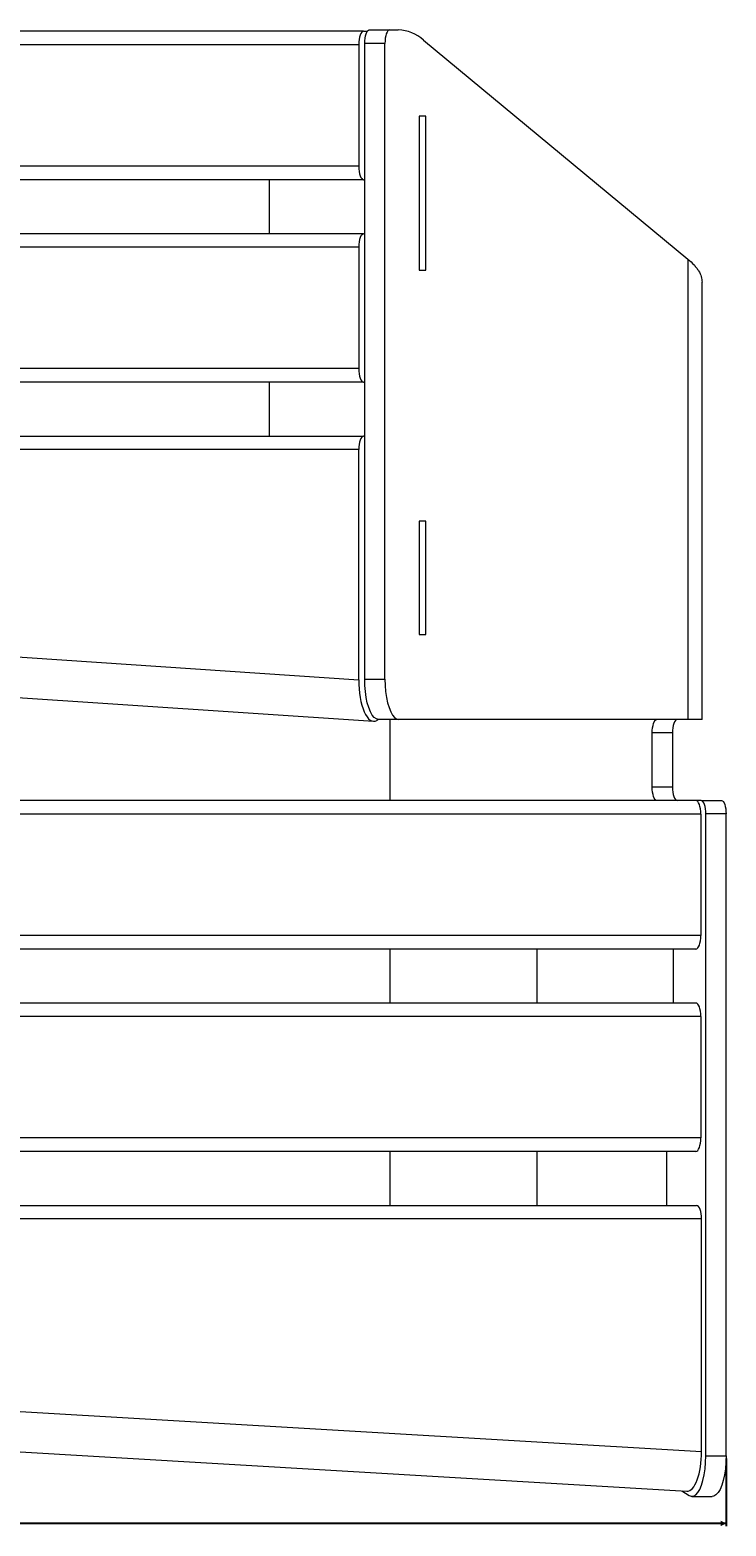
# Model space of a CAD drawing. Header units: millimetres. Extents: x 72 to 2598, y 61 to 1542.
# Tile 6 of 10: x 1704 to 1962, y 61 to 615. Entities that reach past the tile are written whole.
import ezdxf

# ---------------------------------------------------------------- set-up
doc = ezdxf.new("R2010")
doc.units = ezdxf.units.MM
doc.layers.add('FORMAT', color=7, linetype='Continuous')
doc.styles.add('SLDTEXTSTYLE1', font='TXT', dxfattribs={"width": 0.605})
doc.dimstyles.new('SLDDIMSTYLE1', dxfattribs={"dimtxt": 2.568319, "dimasz": 2, "dimexe": 0, "dimexo": 0.0625, "dimgap": 0.64208, "dimtad": 1, "dimrnd": 1e-09, "dimzin": 12, "dimdsep": 46, "dimtxsty": 'SLDTEXTSTYLE1', "dimsah": 1, "dimcen": 0.09, "dimadec": 0, "dimazin": 3, "dimtfac": 1, "dimtofl": 0, "dimtmove": 0, "dimatfit": 3, "dimfxl": 0, "dimfrac": 2, "dimtolj": 1, "dimtzin": 12, "dimarcsym": 0})

# ---------------------------------------------------------------- blocks, each defined once
blk = doc.blocks.new('_D_2')
at = {"layer": 'FORMAT'}
for p, q in [((72.14, 85.79), (72.14, 60.79)), ((1962.14, 85.79), (1962.14, 60.79)), ((1962.14, 61.78), (72.14, 61.78))]:
    blk.add_line(p, q, dxfattribs=at)
for points in [[(72.14, 61.78), (74.14, 60.78), (74.14, 62.78)], [(1962.14, 61.78), (1960.14, 62.78), (1960.14, 60.78)]]:
    blk.add_solid(points, dxfattribs=at)
at = {"layer": 'FORMAT', "insert": (1013.22, 65.19), "char_height": 2.646, "attachment_point": 1, "style": 'SLDTEXTSTYLE1'}
blk.add_mtext('1890', dxfattribs=at)

msp = doc.modelspace()

# ---------------------------------------------------------------- linework, layer by layer
at = {"color": 7, "linetype": 'Continuous', "lineweight": 15}
for p, q in [((1827.862, 614.548), (205.7, 614.548)), ((1827.862, 614.548), (1829.233, 614.548)), ((1828.255, 374.579), (1828.255, 610.028)), ((1835.772, 610.028), (1828.255, 610.028)), ((1829.965, 615.028), (1837.482, 615.028)), ((1835.772, 374.579), (1835.772, 610.028)), ((1837.482, 615.028), (1840.684, 615.028)), ((1850.004, 611.244), (1947.926, 530.162)), ((1826.042, 609.548), (207.52, 609.548)), ((1826.042, 609.548), (1826.042, 564.548)), ((1850.924, 583.048), (1848.427, 583.048)), ((1848.427, 583.048), (1848.427, 526.048)), ((1850.924, 526.048), (1850.924, 583.048)), ((1826.042, 564.548), (207.52, 564.548)), ((1827.862, 559.548), (206.028, 559.548)), ((1792.909, 559.548), (1792.909, 539.548)), ((1827.862, 559.548), (1828.255, 559.548)), ((1827.862, 539.548), (206.028, 539.548)), ((1827.862, 539.548), (1828.255, 539.548)), ((1826.042, 534.548), (207.52, 534.548)), ((1826.042, 534.548), (1826.042, 489.548)), ((1947.926, 530.162), (1947.926, 359.579)), ((1848.427, 526.048), (1850.924, 526.048)), ((1953.233, 359.579), (1953.233, 521.531)), ((1826.042, 489.548), (207.52, 489.548)), ((1827.862, 484.548), (206.028, 484.548)), ((1792.909, 484.548), (1792.909, 464.548)), ((1827.862, 484.548), (1828.255, 484.548)), ((206.028, 464.548), (1827.862, 464.548)), ((1828.255, 464.548), (1827.862, 464.548)), ((1826.042, 459.548), (207.52, 459.548)), ((1826.042, 374.3), (1826.042, 459.548)), ((1850.924, 433.048), (1848.427, 433.048)), ((1848.427, 433.048), (1848.427, 391.048)), ((1850.924, 391.048), (1850.924, 433.048)), ((1016.781, 428.447), (1826.042, 374.3)), ((1016.781, 413.414), (1831.502, 358.901)), ((1848.427, 391.048), (1850.924, 391.048)), ((1828.255, 374.579), (1835.772, 374.579)), ((1833.389, 359.579), (1832.73, 359.204)), ((1840.902, 359.579), (1833.385, 359.579)), ((1947.926, 359.579), (1840.902, 359.579)), ((1953.233, 359.579), (1947.926, 359.579)), ((1934.787, 334.579), (1934.787, 354.579)), ((1942.304, 354.579), (1934.787, 354.579)), ((1942.304, 354.579), (1942.304, 334.579)), ((1934.787, 334.579), (1942.304, 334.579)), ((1950.968, 329.548), (83.607, 329.548)), ((1952.914, 329.579), (1936.497, 329.579)), ((1952.914, 329.579), (1960.431, 329.579)), ((1952.787, 324.548), (81.787, 324.548)), ((1952.787, 324.548), (1952.787, 279.548)), ((1954.624, 86.782), (1954.624, 324.579)), ((1962.141, 324.579), (1954.624, 324.579)), ((1962.141, 86.782), (1962.141, 324.579)), ((1952.787, 279.548), (81.787, 279.548)), ((1950.968, 274.548), (83.607, 274.548)), ((1892.065, 274.548), (1892.065, 254.548)), ((1942.482, 274.548), (1942.482, 254.548)), ((1952.787, 249.548), (81.787, 249.548)), ((1950.968, 254.548), (83.607, 254.548)), ((1952.787, 249.548), (1952.787, 204.548)), ((1952.787, 204.548), (81.787, 204.548)), ((1950.968, 199.548), (83.607, 199.548)), ((1892.065, 199.548), (1892.065, 179.548)), ((1940.065, 199.548), (1940.065, 179.548)), ((83.879, 179.548), (1951.239, 179.548)), ((1953.059, 174.548), (82.059, 174.548)), ((1953.059, 88.438), (1953.059, 174.548)), ((1017.559, 143.438), (1953.059, 88.438)), ((1017.559, 128.412), (1947.599, 73.733)), ((1954.624, 86.782), (1962.141, 86.782)), ((1945.692, 73.845), (1948.406, 72.123)), ((1949.494, 71.782), (1957.011, 71.782))]:
    msp.add_line(p, q, dxfattribs=at)
at = {"color": 8, "linetype": 'Continuous', "lineweight": 15}
for p, q in [((1837.679, 329.548), (1837.679, 359.579)), ((1837.679, 254.548), (1837.679, 274.548)), ((1837.679, 179.548), (1837.679, 199.548))]:
    msp.add_line(p, q, dxfattribs=at)
at = {"color": 7, "linetype": 'Continuous', "lineweight": 15, "flags": 128}
for points in [[(1828.255, 610.028), (1828.287, 611.004), (1828.385, 611.942), (1828.543, 612.806), (1828.755, 613.564), (1829.015, 614.186), (1829.31, 614.648), (1829.631, 614.932), (1829.965, 615.028)], [(1837.482, 615.028), (1837.149, 614.932), (1836.828, 614.648), (1836.532, 614.186), (1836.273, 613.564), (1836.06, 612.806), (1835.902, 611.942), (1835.805, 611.004), (1835.772, 610.028)], [(1833.385, 359.579), (1832.582, 359.764), (1831.8, 360.313), (1831.056, 361.214), (1830.369, 362.444), (1829.757, 363.973), (1829.234, 365.763), (1828.814, 367.769), (1828.506, 369.944), (1828.318, 372.233), (1828.255, 374.579)], [(1835.772, 374.579), (1835.835, 372.233), (1836.023, 369.944), (1836.331, 367.769), (1836.752, 365.763), (1837.275, 363.973), (1837.887, 362.444), (1838.573, 361.214), (1839.317, 360.313), (1840.1, 359.764), (1840.902, 359.579)], [(1934.787, 354.579), (1934.82, 355.555), (1934.917, 356.493), (1935.075, 357.357), (1935.288, 358.115), (1935.547, 358.737), (1935.842, 359.199), (1936.163, 359.483), (1936.497, 359.579)], [(1944.014, 359.579), (1943.681, 359.483), (1943.36, 359.199), (1943.064, 358.737), (1942.805, 358.115), (1942.593, 357.357), (1942.435, 356.493), (1942.337, 355.555), (1942.304, 354.579)], [(1936.497, 329.579), (1936.163, 329.675), (1935.842, 329.96), (1935.547, 330.422), (1935.288, 331.044), (1935.075, 331.801), (1934.917, 332.666), (1934.82, 333.604), (1934.787, 334.579)], [(1942.304, 334.579), (1942.337, 333.604), (1942.435, 332.666), (1942.593, 331.801), (1942.805, 331.044), (1943.064, 330.422), (1943.36, 329.96), (1943.681, 329.675), (1944.014, 329.579)], [(1954.624, 324.579), (1954.591, 325.555), (1954.494, 326.493), (1954.336, 327.357), (1954.123, 328.115), (1953.864, 328.737), (1953.568, 329.199), (1953.247, 329.483), (1952.914, 329.579)], [(1960.431, 329.579), (1960.765, 329.483), (1961.086, 329.199), (1961.381, 328.737), (1961.641, 328.115), (1961.853, 327.357), (1962.011, 326.493), (1962.109, 325.555), (1962.141, 324.579)], [(1948.406, 72.123), (1949.23, 71.802), (1950.061, 71.874), (1950.877, 72.338), (1951.657, 73.181), (1952.38, 74.381), (1953.027, 75.907), (1953.581, 77.718), (1954.028, 79.767), (1954.356, 82.001), (1954.557, 84.36), (1954.624, 86.782)], [(1962.141, 86.782), (1962.074, 84.36), (1961.874, 82.001), (1961.546, 79.767), (1961.099, 77.718), (1960.544, 75.907), (1959.897, 74.381), (1959.174, 73.181), (1958.395, 72.338), (1957.579, 71.874), (1957.011, 71.782)]]:
    msp.add_lwpolyline(points, dxfattribs=at)
at = {"color": 7, "linetype": 'Continuous', "lineweight": 15}
msp.add_arc((1840.154, 600.354), 14.684, 47.87262, 87.93027, dxfattribs=at)
for centre, major_axis, ratio, start_param, end_param in [((1827.862, 609.548), (0, 5), 0.3639702, 0, 1.5707963), ((1827.862, 564.548), (0, 5), 0.3639702, 1.5707963, 3.1415927), ((1827.862, 534.548), (0, 5), 0.3639702, 0, 1.5707963), ((1827.862, 489.548), (0, 5), 0.3639702, 1.5707963, 3.1415927), ((1827.862, 459.548), (0, 5), 0.3639702, 0, 1.5707963), ((1831.502, 373.934), (-0.153, 15.038), 0.3629114, 1.5428161, 3.3405053), ((1950.968, 324.548), (0, 5), 0.3639702, 4.712389, 6.2831853), ((1950.968, 279.548), (0, 5), 0.3639702, 3.1415927, 4.712389), ((1950.968, 249.548), (0, 5), 0.3639702, 4.712389, 6.2831853), ((1950.968, 204.548), (0, 5), 0.3639702, 3.1415927, 4.712389), ((1951.239, 174.548), (0, 5), 0.3639702, 4.712389, 6.2831853), ((1947.599, 88.759), (-0.134, 15.029), 0.3631519, 3.1169888, 4.6877852)]:
    msp.add_ellipse(centre, major_axis=major_axis, ratio=ratio, start_param=start_param, end_param=end_param, dxfattribs=at)
msp.add_open_spline([(1947.926, 530.162), (1948.753, 529.434), (1949.994, 528.341), (1951.207, 526.882), (1952.197, 525.44), (1953.046, 523.656), (1953.169, 522.238), (1953.23, 521.531)], degree=3, knots=[0, 0, 0, 0, 0.2529353, 0.3798914, 0.5073107, 0.7540574, 1, 1, 1, 1], dxfattribs=at)

# ---------------------------------------------------------------- dimensions: what is measured, and where the dimension line sits
at = {"layer": 'FORMAT'}
dim = msp.add_linear_dim(base=(72.141, 61.782), p1=(1962.141, 86.782), p2=(72.141, 86.782), dimstyle='SLDDIMSTYLE1', dxfattribs=at)
dim.commit()
dim.dimension.update_dxf_attribs({"geometry": '_D_2', "text_midpoint": (1017.141, 61.782), "dimtype": 160})

doc.saveas('drawing.dxf')
